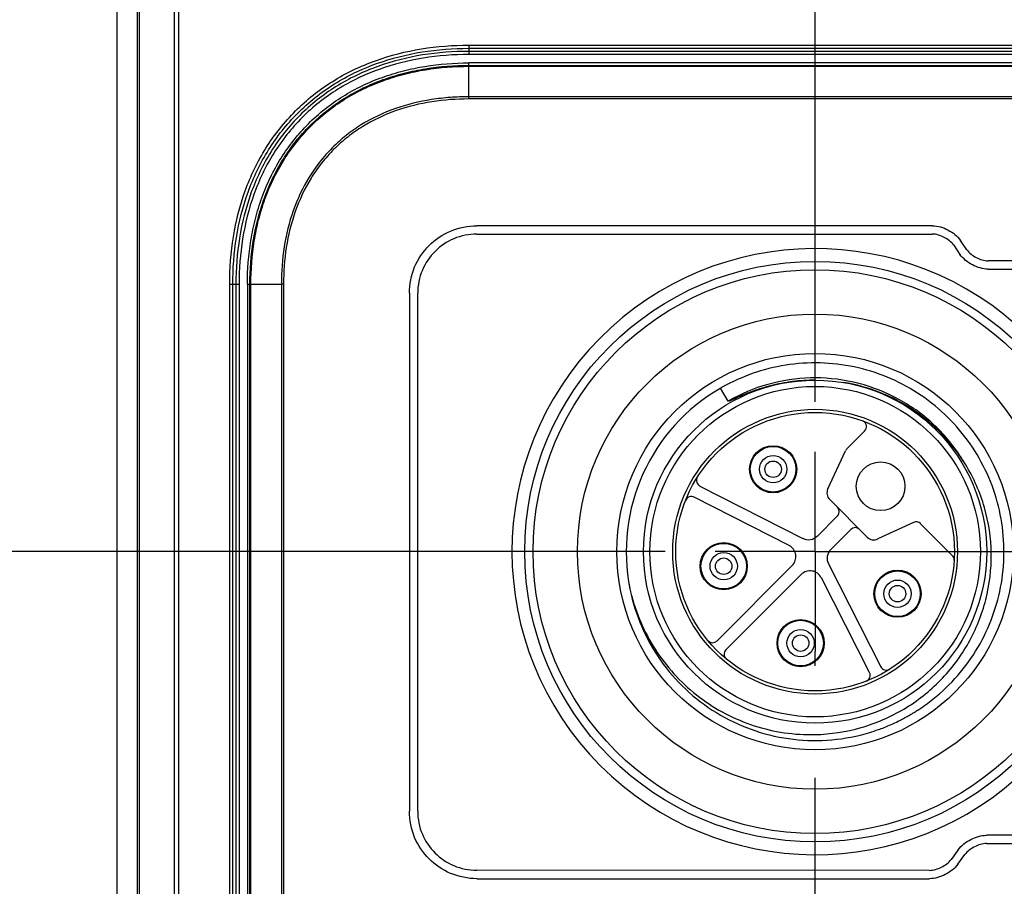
# Model space of a CAD drawing. Header units: inches. Extents: x 0 to 34, y 0 to 22.
# Tile 19 of 88: x 9.7 to 10.9, y 14.1 to 15.2. Entities that reach past the tile are written whole.
import ezdxf

# ---------------------------------------------------------------- set-up
doc = ezdxf.new("R2010")
doc.units = ezdxf.units.IN
doc.header["$LTSCALE"] = 1.87
doc.header["$MEASUREMENT"] = 0
doc.linetypes.add('CENTER', pattern=[0.6, 0.375, -0.075, 0.075, -0.075])
doc.layers.get('0').update_dxf_attribs({"linetype": 'CONTINUOUS'})
doc.layers.add('DEFAULT_1', color=7, linetype='CENTER')
doc.layers.add('DIMENSIONS', color=7, linetype='CONTINUOUS')
doc.styles.get("Standard").update_dxf_attribs({"font": 'txt', "width": 0.8})
doc.dimstyles.new('DIMSTYLE_1', dxfattribs={"dimtxt": 0.125, "dimasz": 0.18, "dimexe": 0.125, "dimexo": 0.0625, "dimgap": 0.03125, "dimtad": 0, "dimtih": 1, "dimtoh": 1, "dimdsep": 46, "dimtxsty": 'STANDARD', "dimblk": '_FILLED', "dimblk1": '_FILLED', "dimblk2": '_FILLED', "dimcen": 0.09, "dimadec": 0, "dimazin": 0, "dimtp": 0.001, "dimtm": 0.001, "dimtfac": 1, "dimtofl": 0, "dimtmove": 0, "dimatfit": 3, "dimldrblk": '_FILLED', "dimfxl": 1, "dimtolj": 1, "dimarcsym": 0})
doc.dimstyles.new('DIMSTYLE_2', dxfattribs={"dimtxt": 0.125, "dimasz": 0.18, "dimexe": 0.125, "dimexo": 0.0625, "dimgap": 0.03125, "dimtad": 0, "dimtih": 1, "dimtoh": 1, "dimdsep": 46, "dimtxsty": 'STANDARD', "dimblk": '_FILLED', "dimblk1": '_FILLED', "dimblk2": '_FILLED', "dimcen": 0.09, "dimadec": 0, "dimazin": 0, "dimtfac": 1, "dimtofl": 0, "dimtmove": 0, "dimatfit": 3, "dimldrblk": '_FILLED', "dimfxl": 1, "dimtolj": 1, "dimarcsym": 0})

# ---------------------------------------------------------------- blocks, each defined once
blk = doc.blocks.new('*D11')
at = {"layer": 'DIMENSIONS', "color": 2, "linetype": 'CONTINUOUS'}
blk.add_line((10.3828, 15.5641), (9.1374, 15.5641), dxfattribs=at)
at = {"layer": 'DIMENSIONS', "color": 2, "linetype": 'CONTINUOUS', "insert": (9.0749, 15.6266), "char_height": 0.125, "width": 1.025, "attachment_point": 3, "line_spacing_factor": 0.9}
blk.add_mtext('26{\\Ftxt.shx;\\W1.000000;\\H0.125000; }[1.024]', dxfattribs=at)
blk = doc.blocks.new('_FILLED')
at = {"color": 0, "linetype": 'BYBLOCK'}
blk.add_solid([(0, 0), (-1, 0.1736), (-1, -0.1736)], dxfattribs=at)
blk = doc.blocks.new('*D12')
at = {"layer": 'DIMENSIONS', "color": 2, "linetype": 'CONTINUOUS'}
blk.add_line((10.5107, 14.5405), (9.1374, 14.5405), dxfattribs=at)
at = {"layer": 'DIMENSIONS', "color": 2, "linetype": 'CONTINUOUS', "insert": (9.0749, 14.603), "char_height": 0.125, "width": 0.825, "attachment_point": 3, "line_spacing_factor": 0.9}
blk.add_mtext('0{\\Ftxt.shx;\\W1.000000;\\H0.125000; }[.000]', dxfattribs=at)
blk = doc.blocks.new('*D13')
at = {"layer": 'DIMENSIONS', "color": 2, "linetype": 'CONTINUOUS'}
blk.add_line((10.5524, 15.8486), (9.1374, 15.8486), dxfattribs=at)
at = {"layer": 'DIMENSIONS', "color": 2, "linetype": 'CONTINUOUS', "insert": (9.0749, 15.9111), "char_height": 0.125, "width": 1.325, "attachment_point": 3, "line_spacing_factor": 0.9}
blk.add_mtext('33.23{\\Ftxt.shx;\\W1.000000;\\H0.125000; }[1.308]', dxfattribs=at)
blk = doc.blocks.new('*D14')
at = {"layer": 'DIMENSIONS', "color": 2, "linetype": 'CONTINUOUS'}
blk.add_line((11.0963, 14.0483), (9.1374, 14.0483), dxfattribs=at)
at = {"layer": 'DIMENSIONS', "color": 2, "linetype": 'CONTINUOUS', "insert": (9.0749, 14.1108), "char_height": 0.125, "width": 1.125, "attachment_point": 3, "line_spacing_factor": 0.9}
blk.add_mtext('12.5{\\Ftxt.shx;\\W1.000000;\\H0.125000; }[.492]', dxfattribs=at)
blk = doc.blocks.new('*D15')
at = {"layer": 'DIMENSIONS', "color": 2, "linetype": 'CONTINUOUS'}
blk.add_line((10.5107, 13.5562), (9.1374, 13.5562), dxfattribs=at)
at = {"layer": 'DIMENSIONS', "color": 2, "linetype": 'CONTINUOUS', "insert": (9.0749, 13.6187), "char_height": 0.125, "width": 0.925, "attachment_point": 3, "line_spacing_factor": 0.9}
blk.add_mtext('25{\\Ftxt.shx;\\W1.000000;\\H0.125000; }[.984]', dxfattribs=at)
blk = doc.blocks.new('*D16')
at = {"layer": 'DIMENSIONS', "color": 2, "linetype": 'CONTINUOUS'}
blk.add_line((10.5107, 12.2964), (9.1374, 12.2964), dxfattribs=at)
at = {"layer": 'DIMENSIONS', "color": 2, "linetype": 'CONTINUOUS', "insert": (9.0749, 12.3589), "char_height": 0.125, "width": 1.025, "attachment_point": 3, "line_spacing_factor": 0.9}
blk.add_mtext('57{\\Ftxt.shx;\\W1.000000;\\H0.125000; }[2.244]', dxfattribs=at)
blk = doc.blocks.new('*D17')
at = {"layer": 'DIMENSIONS', "color": 2, "linetype": 'CONTINUOUS'}
blk.add_line((10.5107, 11.3121), (9.1374, 11.3121), dxfattribs=at)
at = {"layer": 'DIMENSIONS', "color": 2, "linetype": 'CONTINUOUS', "insert": (9.0749, 11.3746), "char_height": 0.125, "width": 1.025, "attachment_point": 3, "line_spacing_factor": 0.9}
blk.add_mtext('82{\\Ftxt.shx;\\W1.000000;\\H0.125000; }[3.228]', dxfattribs=at)
blk = doc.blocks.new('*D18')
at = {"layer": 'DIMENSIONS', "color": 2, "linetype": 'CONTINUOUS'}
blk.add_line((10.5107, 10.3279), (9.1374, 10.3279), dxfattribs=at)
at = {"layer": 'DIMENSIONS', "color": 2, "linetype": 'CONTINUOUS', "insert": (9.0749, 10.3904), "char_height": 0.125, "width": 1.125, "attachment_point": 3, "line_spacing_factor": 0.9}
blk.add_mtext('107{\\Ftxt.shx;\\W1.000000;\\H0.125000; }[4.213]', dxfattribs=at)
blk = doc.blocks.new('*D19')
at = {"layer": 'DIMENSIONS', "color": 2, "linetype": 'CONTINUOUS'}
blk.add_line((10.5107, 9.3436), (9.1374, 9.3436), dxfattribs=at)
at = {"layer": 'DIMENSIONS', "color": 2, "linetype": 'CONTINUOUS', "insert": (9.0749, 9.4061), "char_height": 0.125, "width": 1.125, "attachment_point": 3, "line_spacing_factor": 0.9}
blk.add_mtext('132{\\Ftxt.shx;\\W1.000000;\\H0.125000; }[5.197]', dxfattribs=at)
blk = doc.blocks.new('*D20')
at = {"layer": 'DIMENSIONS', "color": 2, "linetype": 'CONTINUOUS'}
blk.add_line((10.3828, 8.32), (9.1374, 8.32), dxfattribs=at)
at = {"layer": 'DIMENSIONS', "color": 2, "linetype": 'CONTINUOUS', "insert": (9.0749, 8.3825), "char_height": 0.125, "width": 1.125, "attachment_point": 3, "line_spacing_factor": 0.9}
blk.add_mtext('158{\\Ftxt.shx;\\W1.000000;\\H0.125000; }[6.220]', dxfattribs=at)
blk = doc.blocks.new('*D21')
at = {"layer": 'DIMENSIONS', "color": 2, "linetype": 'CONTINUOUS'}
blk.add_line((10.5524, 8.0355), (9.1374, 8.0355), dxfattribs=at)
at = {"layer": 'DIMENSIONS', "color": 2, "linetype": 'CONTINUOUS', "insert": (9.0749, 8.098), "char_height": 0.125, "width": 1.425, "attachment_point": 3, "line_spacing_factor": 0.9}
blk.add_mtext('165.23{\\Ftxt.shx;\\W1.000000;\\H0.125000; }[6.505]', dxfattribs=at)
blk = doc.blocks.new('*D24')
at = {"layer": 'DIMENSIONS', "color": 2, "linetype": 'CONTINUOUS'}
blk.add_line((9.8249, 15.374), (9.8249, 16.5361), dxfattribs=at)
at = {"layer": 'DIMENSIONS', "color": 2, "linetype": 'CONTINUOUS', "insert": (9.7624, 16.5986), "char_height": 0.125, "width": 1.225, "attachment_point": 1, "rotation": 90, "line_spacing_factor": 0.9}
blk.add_mtext('22.18{\\Ftxt.shx;\\W1.000000;\\H0.125000; }[.873]', dxfattribs=at)
blk = doc.blocks.new('*D25')
at = {"layer": 'DIMENSIONS', "color": 2, "linetype": 'CONTINUOUS'}
blk.add_line((10.6982, 14.728), (10.6982, 16.5361), dxfattribs=at)
at = {"layer": 'DIMENSIONS', "color": 2, "linetype": 'CONTINUOUS', "insert": (10.6357, 16.5986), "char_height": 0.125, "width": 1.125, "attachment_point": 1, "rotation": 90, "line_spacing_factor": 0.9}
blk.add_mtext('6X 0{\\Ftxt.shx;\\W1.000000;\\H0.125000; }[.000]', dxfattribs=at)
blk = doc.blocks.new('*D26')
at = {"layer": 'DIMENSIONS', "color": 2, "linetype": 'CONTINUOUS'}
blk.add_line((11.1943, 13.8077), (11.1943, 16.5361), dxfattribs=at)
at = {"layer": 'DIMENSIONS', "color": 2, "linetype": 'CONTINUOUS', "insert": (11.1318, 16.5986), "char_height": 0.125, "width": 1.425, "attachment_point": 1, "rotation": 90, "line_spacing_factor": 0.9}
blk.add_mtext('5X 12.6{\\Ftxt.shx;\\W1.000000;\\H0.125000; }[.496]', dxfattribs=at)
blk = doc.blocks.new('*D27')
at = {"layer": 'DIMENSIONS', "color": 2, "linetype": 'CONTINUOUS'}
blk.add_line((11.5014, 13.8077), (11.5014, 16.5361), dxfattribs=at)
at = {"layer": 'DIMENSIONS', "color": 2, "linetype": 'CONTINUOUS', "insert": (11.4389, 16.5986), "char_height": 0.125, "width": 1.425, "attachment_point": 1, "rotation": 90, "line_spacing_factor": 0.9}
blk.add_mtext('5X 20.4{\\Ftxt.shx;\\W1.000000;\\H0.125000; }[.803]', dxfattribs=at)
blk = doc.blocks.new('*D28')
at = {"layer": 'DIMENSIONS', "color": 2, "linetype": 'CONTINUOUS'}
blk.add_line((11.3478, 14.7919), (11.3478, 16.5361), dxfattribs=at)
at = {"layer": 'DIMENSIONS', "color": 2, "linetype": 'CONTINUOUS', "insert": (11.2853, 16.5986), "char_height": 0.125, "width": 1.125, "attachment_point": 1, "rotation": 90, "line_spacing_factor": 0.9}
blk.add_mtext('16.5{\\Ftxt.shx;\\W1.000000;\\H0.125000; }[.650]', dxfattribs=at)
blk = doc.blocks.new('*D29')
at = {"layer": 'DIMENSIONS', "color": 2, "linetype": 'CONTINUOUS'}
blk.add_line((11.9974, 14.728), (11.9974, 16.5361), dxfattribs=at)
at = {"layer": 'DIMENSIONS', "color": 2, "linetype": 'CONTINUOUS', "insert": (11.9349, 16.5986), "char_height": 0.125, "width": 1.325, "attachment_point": 1, "rotation": 90, "line_spacing_factor": 0.9}
blk.add_mtext('6X 33{\\Ftxt.shx;\\W1.000000;\\H0.125000; }[1.299]', dxfattribs=at)

msp = doc.modelspace()

# ---------------------------------------------------------------- linework, layer by layer
at = {"color": 7, "linetype": 'CONTINUOUS'}
for p, q in [((9.8249, 15.3115), (9.8249, 8.5726)), ((9.8509, 8.5986), (9.8509, 15.2855)), ((9.8532, 8.5986), (9.8532, 15.2854)), ((9.8967, 15.2854), (9.8967, 8.5986)), ((9.9022, 15.2854), (9.9022, 8.5986)), ((10.2651, 15.1742), (10.2651, 15.1625)), ((10.2651, 15.1742), (12.4305, 15.1742)), ((10.2651, 15.1702), (12.4305, 15.1702)), ((12.4305, 15.1664), (10.2651, 15.1664)), ((12.4305, 15.1625), (10.2651, 15.1625)), ((10.2651, 15.1068), (10.2651, 15.1519)), ((12.4305, 15.1519), (10.2651, 15.1519)), ((10.2651, 15.1489), (12.4305, 15.1489)), ((10.2651, 15.1477), (12.4305, 15.1477)), ((12.4305, 15.1096), (10.2651, 15.1096)), ((12.4305, 15.1068), (10.2651, 15.1068)), ((10.8449, 14.9482), (10.2751, 14.9482)), ((10.2751, 14.9378), (10.8449, 14.9378)), ((10.888, 14.9183), (10.8801, 14.9298)), ((10.8715, 14.9239), (10.8794, 14.9124)), ((11.7832, 14.9044), (10.9146, 14.9044)), ((10.9146, 14.8939), (11.7832, 14.8939)), ((9.9661, 9.009), (9.9661, 14.8751)), ((9.9661, 14.8751), (9.9778, 14.8751)), ((9.97, 9.009), (9.97, 14.8751)), ((9.9739, 14.8751), (9.9739, 9.009)), ((9.9778, 14.8751), (9.9778, 9.009)), ((9.9883, 14.8751), (9.9883, 9.009)), ((9.9883, 14.8751), (10.0307, 14.8751)), ((9.9914, 9.009), (9.9914, 14.8751)), ((9.9926, 9.009), (9.9926, 14.8751)), ((10.0307, 14.8751), (10.0307, 9.009)), ((10.0334, 14.8751), (10.0307, 14.8751)), ((10.0334, 14.8751), (10.0334, 9.009)), ((10.1908, 14.8638), (10.1908, 14.2158)), ((10.2012, 14.2158), (10.2012, 14.8638)), ((10.5895, 14.7288), (10.5801, 14.745)), ((10.7387, 14.67), (10.7601, 14.6914)), ((10.7141, 14.6191), (10.7363, 14.6666)), ((10.5542, 14.6226), (10.6828, 14.5571)), ((10.6657, 14.5482), (10.5471, 14.6086)), ((10.7635, 14.5587), (10.7165, 14.6057)), ((10.7011, 14.56), (10.726, 14.585)), ((10.7428, 14.5683), (10.7178, 14.5433)), ((10.8213, 14.5771), (10.7768, 14.5564)), ((10.8698, 14.5359), (10.8302, 14.5755)), ((10.5756, 14.4289), (10.6697, 14.523)), ((10.7149, 14.5251), (10.7804, 14.3965)), ((10.6808, 14.5119), (10.5867, 14.4178)), ((10.7664, 14.3893), (10.706, 14.5079)), ((11.7812, 14.1857), (10.9127, 14.1857)), ((10.9127, 14.1753), (11.7812, 14.1753)), ((10.8772, 14.1676), (10.8684, 14.1556)), ((10.8768, 14.1494), (10.8856, 14.1615)), ((10.8413, 14.1418), (10.2751, 14.1419)), ((10.2751, 14.1314), (10.8413, 14.1314))]:
    msp.add_line(p, q, dxfattribs=at)
for centre, radius in [((10.6982, 14.5405), 0.3632), ((10.6982, 14.5405), 0.3527), ((10.6982, 14.5405), 0.2972), ((10.6982, 14.5405), 0.248), ((10.6982, 14.5405), 0.2146), ((10.6982, 14.5405), 0.2067), ((10.6982, 14.5405), 0.1781), ((10.6982, 14.5405), 0.1742), ((10.6457, 14.6436), 0.0295), ((10.6457, 14.6436), 0.0285), ((10.6457, 14.6436), 0.0171), ((10.6457, 14.6436), 0.0103), ((10.7801, 14.6223), 0.0305), ((10.5839, 14.5223), 0.0295), ((10.5839, 14.5223), 0.0285), ((10.5839, 14.5223), 0.0171), ((10.5839, 14.5223), 0.0103), ((10.8013, 14.4879), 0.0295), ((10.8013, 14.4879), 0.0285), ((10.8013, 14.4879), 0.0171), ((10.8013, 14.4879), 0.0103), ((10.6801, 14.4261), 0.0295), ((10.6801, 14.4261), 0.0285), ((10.6801, 14.4261), 0.0171), ((10.6801, 14.4261), 0.0103)]:
    msp.add_circle(centre, radius, dxfattribs=at)
for centre, radius, start, end in [((10.6982, 14.5405), 0.3791, 45.6611, 44.0329), ((10.6974, 14.5419), 0.2346, 116.046, 118.0169), ((10.6982, 14.5405), 0.2174, 91.4977, 119.991), ((10.698, 14.5408), 0.2358, 113.3244, 116.0451), ((10.6983, 14.54), 0.2179, 89.9764, 91.5099), ((10.6982, 14.5405), 0.2362, 119.9922, 191.3771), ((10.6977, 14.5414), 0.2352, 118.3951, 120.0065), ((10.6975, 14.5419), 0.2346, 118.0175, 118.3946), ((10.7545, 14.697), 0.00787, 315, 59.5334), ((10.747, 14.6616), 0.0118, 135, 155), ((10.6986, 14.5408), 0.2169, 30.0028, 31.9463), ((10.5578, 14.6297), 0.00787, 147.5674, 243), ((10.7248, 14.6141), 0.0118, 155, 225), ((10.5435, 14.6016), 0.00787, 63, 158.4326), ((10.7205, 14.5906), 0.00787, 315, 45), ((10.7483, 14.5627), 0.00787, 45, 135), ((10.8246, 14.57), 0.00787, 45, 115), ((10.69, 14.5712), 0.0157, 243, 315), ((10.7718, 14.5671), 0.0118, 225, 295), ((10.6585, 14.5342), 0.0157, 315, 63), ((10.7289, 14.5322), 0.0157, 135, 207), ((10.8642, 14.5303), 0.00787, 356.5078, 45), ((10.6919, 14.5008), 0.0157, 27, 135), ((10.6986, 14.5404), 0.2366, 189.882, 191.0391), ((10.6983, 14.5404), 0.2363, 191.0393, 191.3517), ((10.6953, 14.5453), 0.2344, 192.681, 194.4075), ((10.6959, 14.5455), 0.235, 194.4071, 195.0631), ((10.57, 14.4345), 0.00787, 225.4347, 315), ((10.5923, 14.4122), 0.00787, 135, 225.8238), ((10.7874, 14.4001), 0.00787, 207, 302.4326), ((10.7594, 14.3858), 0.00787, 291.5674, 27), ((10.6977, 14.5413), 0.2372, 302.6531, 305.4145), ((10.6979, 14.541), 0.2368, 305.415, 305.9759), ((10.6979, 14.5409), 0.2367, 296.6479, 299.9816), ((10.6977, 14.5412), 0.2371, 299.9809, 300.7887), ((10.6977, 14.5413), 0.2372, 300.7887, 301.3278), ((10.6976, 14.5414), 0.2373, 301.3278, 302.6532), ((10.6987, 14.5394), 0.235, 291.4117, 296.1157), ((10.6982, 14.5402), 0.236, 296.1146, 296.6465), ((10.6982, 14.5408), 0.2365, 286.7897, 289.5441), ((10.6985, 14.5399), 0.2356, 289.5446, 291.4079)]:
    msp.add_arc(centre, radius, start, end, dxfattribs=at)
for points, knots in [([(9.9661, 14.8751), (9.9661, 14.9146), (9.9751, 14.9747), (10.0095, 15.0465), (10.0468, 15.0935), (10.0937, 15.1308), (10.1655, 15.1651), (10.2257, 15.1742), (10.2651, 15.1742)], [0, 0, 0, 0, 0.249558, 0.374772, 0.499986, 0.625214, 0.750438, 1, 1, 1, 1]), ([(9.97, 14.8751), (9.97, 14.9141), (9.9789, 14.9734), (10.0128, 15.0443), (10.0496, 15.0907), (10.0959, 15.1275), (10.1668, 15.1613), (10.2262, 15.1702), (10.2651, 15.1702)], [0, 0, 0, 0, 0.249561, 0.374773, 0.499986, 0.625212, 0.750435, 1, 1, 1, 1]), ([(10.2651, 15.1664), (10.2267, 15.1664), (10.168, 15.1576), (10.098, 15.1242), (10.0523, 15.0879), (10.016, 15.0422), (9.9826, 14.9722), (9.9739, 14.9136), (9.9739, 14.8751)], [0, 0, 0, 0, 0.249591, 0.374818, 0.500032, 0.625226, 0.750428, 1, 1, 1, 1]), ([(10.2651, 15.1625), (10.2272, 15.1625), (10.1693, 15.1538), (10.1003, 15.1209), (10.0551, 15.0851), (10.0193, 15.04), (9.9864, 14.9709), (9.9778, 14.913), (9.9778, 14.8751)], [0, 0, 0, 0, 0.249594, 0.37482, 0.500032, 0.625224, 0.750425, 1, 1, 1, 1]), ([(9.9883, 14.8751), (9.9883, 14.8934), (9.9904, 14.921), (9.9978, 14.957), (10.0059, 14.9834), (10.0166, 15.0088), (10.0299, 15.033), (10.0458, 15.0555), (10.0641, 15.0761), (10.0847, 15.0945), (10.1073, 15.1104), (10.1314, 15.1237), (10.1569, 15.1343), (10.1832, 15.1424), (10.2192, 15.1499), (10.2468, 15.1519), (10.2651, 15.1519)], [0, 0, 0, 0, 0.124939, 0.187456, 0.249969, 0.312481, 0.374989, 0.437495, 0.5, 0.562505, 0.625011, 0.687519, 0.750031, 0.812544, 0.875061, 1, 1, 1, 1]), ([(9.9914, 14.8751), (9.9914, 14.8932), (9.9934, 14.9205), (10.0008, 14.9561), (10.0087, 14.9822), (10.0193, 15.0074), (10.0324, 15.0313), (10.0481, 15.0536), (10.0663, 15.074), (10.0867, 15.0921), (10.109, 15.1078), (10.1329, 15.121), (10.158, 15.1315), (10.1841, 15.1395), (10.2197, 15.1468), (10.247, 15.1489), (10.2651, 15.1489)], [0, 0, 0, 0, 0.12494, 0.187455, 0.249966, 0.312474, 0.374982, 0.437492, 0.500004, 0.562514, 0.625022, 0.687529, 0.750038, 0.812549, 0.875064, 1, 1, 1, 1]), ([(9.9926, 14.8751), (9.9926, 14.8932), (9.9946, 14.9203), (10.0019, 14.9558), (10.0098, 14.9817), (10.0203, 15.0068), (10.0334, 15.0306), (10.0491, 15.0528), (10.0671, 15.0731), (10.0874, 15.0912), (10.1096, 15.1068), (10.1334, 15.1199), (10.1585, 15.1304), (10.1845, 15.1383), (10.2199, 15.1457), (10.2471, 15.1477), (10.2651, 15.1477)], [0, 0, 0, 0, 0.12494, 0.187455, 0.249966, 0.312474, 0.374982, 0.437492, 0.500004, 0.562514, 0.625022, 0.687529, 0.750038, 0.812549, 0.875064, 1, 1, 1, 1]), ([(10.2651, 15.1096), (10.2573, 15.1096), (10.2418, 15.109), (10.2108, 15.1055), (10.1728, 15.0962), (10.1372, 15.0795), (10.1116, 15.0617), (10.0941, 15.0461), (10.0786, 15.0286), (10.0607, 15.003), (10.044, 14.9675), (10.0329, 14.9219), (10.0307, 14.8907), (10.0307, 14.8751)], [0, 0, 0, 0, 0.062549, 0.125098, 0.250062, 0.374969, 0.437506, 0.500043, 0.562579, 0.625118, 0.750027, 0.874993, 1, 1, 1, 1]), ([(10.2651, 15.1068), (10.2497, 15.1068), (10.2189, 15.1046), (10.1738, 15.0937), (10.1387, 15.0772), (10.1134, 15.0595), (10.0961, 15.0442), (10.0807, 15.0269), (10.0631, 15.0016), (10.0466, 14.9664), (10.0356, 14.9213), (10.0334, 14.8905), (10.0334, 14.8751)], [0, 0, 0, 0, 0.125016, 0.249992, 0.37491, 0.437453, 0.499996, 0.562538, 0.625082, 0.750002, 0.874981, 1, 1, 1, 1]), ([(10.1908, 14.8638), (10.1908, 14.875), (10.1952, 14.8972), (10.214, 14.9249), (10.2418, 14.9437), (10.264, 14.9482), (10.2751, 14.9482)], [0, 0, 0, 0, 0.254186, 0.499919, 0.745701, 1, 1, 1, 1]), ([(10.2751, 14.9378), (10.2654, 14.9378), (10.2459, 14.9339), (10.2216, 14.9174), (10.2051, 14.8931), (10.2012, 14.8736), (10.2012, 14.8638)], [0, 0, 0, 0, 0.254326, 0.500105, 0.745825, 1, 1, 1, 1]), ([(10.8449, 14.9482), (10.8517, 14.9482), (10.8651, 14.944), (10.8762, 14.9354), (10.8801, 14.9298)], [0, 0, 0, 0, 0.500071, 1, 1, 1, 1]), ([(10.8715, 14.9239), (10.8686, 14.9281), (10.8601, 14.9344), (10.85, 14.9378), (10.8449, 14.9378)], [0, 0, 0, 0, 0.499896, 1, 1, 1, 1]), ([(10.9146, 14.8939), (10.9078, 14.8939), (10.8944, 14.8982), (10.8833, 14.9068), (10.8794, 14.9124)], [0, 0, 0, 0, 0.500035, 1, 1, 1, 1]), ([(10.888, 14.9183), (10.8909, 14.9141), (10.8994, 14.9078), (10.9095, 14.9044), (10.9146, 14.9044)], [0, 0, 0, 0, 0.49991, 1, 1, 1, 1]), ([(10.837, 14.3493), (10.8486, 14.3578), (10.8704, 14.3768), (10.8972, 14.4108), (10.9174, 14.4491), (10.9304, 14.4904), (10.9356, 14.5334), (10.933, 14.5766), (10.9225, 14.6186), (10.9046, 14.658), (10.8798, 14.6935), (10.849, 14.724), (10.8132, 14.7483), (10.7736, 14.7657), (10.7314, 14.7757), (10.6882, 14.7778), (10.6453, 14.772), (10.6178, 14.763), (10.6046, 14.7573)], [0, 0, 0, 0, 0.062498, 0.125, 0.187498, 0.249999, 0.312499, 0.374998, 0.4375, 0.499998, 0.5625, 0.624998, 0.687499, 0.749999, 0.812498, 0.875, 0.937498, 1, 1, 1, 1]), ([(10.6982, 14.755), (10.6935, 14.755), (10.6841, 14.7547), (10.6701, 14.7534), (10.6584, 14.7515), (10.6492, 14.7496), (10.6424, 14.748), (10.6356, 14.7461), (10.6288, 14.7441), (10.6221, 14.7418), (10.6166, 14.7398), (10.6122, 14.7381), (10.609, 14.7368), (10.6057, 14.7354), (10.6025, 14.734), (10.5998, 14.7328), (10.5977, 14.7319), (10.596, 14.7311), (10.5944, 14.7304), (10.5931, 14.7298), (10.592, 14.7294), (10.5913, 14.7291), (10.5908, 14.7289), (10.5903, 14.7288), (10.59, 14.7287), (10.5896, 14.7286), (10.5895, 14.7288)], [0, 0, 0, 0, 0.125075, 0.250147, 0.375215, 0.437756, 0.500296, 0.562836, 0.625374, 0.68791, 0.750445, 0.781712, 0.812977, 0.844241, 0.875503, 0.90676, 0.922386, 0.93801, 0.953629, 0.96924, 0.977039, 0.98483, 0.988719, 0.992598, 0.996451, 1, 1, 1, 1]), ([(10.8827, 14.6555), (10.873, 14.671), (10.8496, 14.6998), (10.8049, 14.7326), (10.7534, 14.7532), (10.7166, 14.7579), (10.6983, 14.7579)], [0, 0, 0, 0, 0.250004, 0.500003, 0.750001, 1, 1, 1, 1]), ([(10.8865, 14.6492), (10.8782, 14.6627), (10.8588, 14.688), (10.8223, 14.7188), (10.78, 14.7412), (10.7492, 14.7496), (10.7336, 14.7522)], [0, 0, 0, 0, 0.25001, 0.499999, 0.75, 1, 1, 1, 1]), ([(10.6982, 14.3117), (10.7176, 14.3121), (10.7565, 14.3181), (10.8106, 14.3415), (10.8569, 14.3779), (10.8922, 14.4251), (10.9142, 14.4798), (10.9211, 14.5383), (10.9125, 14.5966), (10.8966, 14.6326), (10.8865, 14.6492)], [0, 0, 0, 0, 0.125017, 0.250024, 0.375028, 0.500029, 0.625028, 0.750024, 0.875014, 1, 1, 1, 1]), ([(10.4681, 14.487), (10.4718, 14.4713), (10.4823, 14.4407), (10.507, 14.3989), (10.5398, 14.363), (10.5791, 14.3346), (10.6234, 14.3147), (10.6708, 14.3042), (10.7193, 14.3035), (10.7511, 14.3097), (10.7665, 14.3143)], [0, 0, 0, 0, 0.124997, 0.25, 0.374998, 0.499997, 0.625, 0.749997, 0.874998, 1, 1, 1, 1]), ([(10.469, 14.4844), (10.4723, 14.472), (10.4811, 14.4476), (10.5, 14.4137), (10.5242, 14.3834), (10.5531, 14.3575), (10.5859, 14.3368), (10.6217, 14.3218), (10.6595, 14.3129), (10.6853, 14.3114), (10.6982, 14.3117)], [0, 0, 0, 0, 0.125023, 0.250017, 0.375016, 0.500016, 0.625012, 0.75001, 0.875003, 1, 1, 1, 1]), ([(10.2751, 14.1314), (10.264, 14.1314), (10.2418, 14.1359), (10.214, 14.1547), (10.1952, 14.1824), (10.1908, 14.2046), (10.1908, 14.2158)], [0, 0, 0, 0, 0.254298, 0.500078, 0.745811, 1, 1, 1, 1]), ([(10.2012, 14.2158), (10.2012, 14.206), (10.2051, 14.1865), (10.2216, 14.1622), (10.2459, 14.1458), (10.2654, 14.1419), (10.2751, 14.1419)], [0, 0, 0, 0, 0.254175, 0.499895, 0.745674, 1, 1, 1, 1]), ([(10.8772, 14.1676), (10.8812, 14.1731), (10.8925, 14.1815), (10.9059, 14.1857), (10.9127, 14.1857)], [0, 0, 0, 0, 0.50023, 1, 1, 1, 1]), ([(10.9127, 14.1753), (10.9075, 14.1753), (10.8974, 14.1719), (10.8886, 14.1657), (10.8856, 14.1615)], [0, 0, 0, 0, 0.499756, 1, 1, 1, 1]), ([(10.8413, 14.1418), (10.8465, 14.1418), (10.8566, 14.1452), (10.8653, 14.1514), (10.8684, 14.1556)], [0, 0, 0, 0, 0.500061, 1, 1, 1, 1]), ([(10.8768, 14.1494), (10.8728, 14.1439), (10.8615, 14.1356), (10.8481, 14.1314), (10.8413, 14.1314)], [0, 0, 0, 0, 0.499789, 1, 1, 1, 1])]:
    msp.add_open_spline(points, degree=3, knots=knots, dxfattribs=at)
at = {"layer": 'DEFAULT_1', "color": 7, "linetype": 'CENTER'}
for p, q in [((10.6982, 14.5405), (10.6982, 14.6655)), ((10.6982, 14.5405), (10.5732, 14.5405)), ((10.6982, 14.5405), (10.6982, 14.4155)), ((10.6982, 14.5405), (11.1682, 14.5405)), ((10.6982, 13.5562), (10.6982, 14.4155))]:
    msp.add_line(p, q, dxfattribs=at)

# ---------------------------------------------------------------- dimensions: what is measured, and where the dimension line sits
at = {"layer": 'DIMENSIONS', "color": 2, "linetype": 'CONTINUOUS'}
for feature_location, offset, origin, text, dimstyle, picture, middle in [((11.1943, 13.8077), (0, 2.7284), (10.6982, 13.7452), '5X <>', 'DIMSTYLE_1', '*D26', (11.1943, 17.3111)), ((11.5014, 13.8077), (0, 2.7284), (10.6982, 13.7452), '5X <>', 'DIMSTYLE_1', '*D27', (11.5014, 17.3111)), ((11.9974, 14.728), (0, 1.8081), (10.6982, 14.6655), '6X <>', 'DIMSTYLE_1', '*D29', (11.9974, 17.2611)), ((10.6982096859, 14.727959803), (0, 1.8081450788), (10.6982096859, 14.665459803), '6X <>', 'DIMSTYLE_2', '*D25', (10.6982096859, 17.1611048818))]:
    dim = msp.add_ordinate_dim(feature_location=feature_location, offset=offset, dtype=1, origin=origin, text=text, dimstyle=dimstyle, dxfattribs=at)
    dim.commit()
    dim.dimension.update_dxf_attribs({"geometry": picture, "text_midpoint": middle})
for feature_location, offset, dtype, origin, dimstyle, picture, middle in [((9.8249, 15.374), (0, 1.1621), 1, (10.6982, 14.6655), 'DIMSTYLE_1', '*D24', (9.8249, 17.2111)), ((11.3478, 14.7919), (0, 1.7442), 1, (10.6982, 14.7294), 'DIMSTYLE_1', '*D28', (11.3478, 17.1611)), ((10.5524, 15.8486), (-1.415, 0), 0, (10.6149, 14.5405), 'DIMSTYLE_1', '*D13', (8.4124, 15.8486)), ((10.3828, 15.5641), (-1.2454, 0), 0, (10.5732, 14.5405), 'DIMSTYLE_1', '*D11', (8.5624, 15.5641)), ((10.5107057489, 14.540455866), (-1.3733225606, 0), 0, (10.5732057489, 14.540455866), 'DIMSTYLE_2', '*D12', (8.6623831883, 14.540455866)), ((10.5524239, 8.0354565), (-1.4150407, 0), 0, (10.6149239, 14.5404559), 'DIMSTYLE_1', '*D21', (8.3623832, 8.0354565)), ((11.0963, 14.0483), (-1.959, 0), 0, (11.1588, 14.5405), 'DIMSTYLE_1', '*D14', (8.5124, 14.0483)), ((10.5107, 10.3279), (-1.3733, 0), 0, (10.5732, 14.5405), 'DIMSTYLE_1', '*D18', (8.5124, 10.3279)), ((10.5107, 9.3436), (-1.3733, 0), 0, (10.5732, 14.5405), 'DIMSTYLE_1', '*D19', (8.5124, 9.3436)), ((10.3828, 8.32), (-1.2454, 0), 0, (10.4453, 14.5405), 'DIMSTYLE_1', '*D20', (8.5124, 8.32)), ((10.5107, 12.2964), (-1.3733, 0), 0, (10.5732, 14.5405), 'DIMSTYLE_1', '*D16', (8.5624, 12.2964)), ((10.5107, 11.3121), (-1.3733, 0), 0, (10.5732, 14.5405), 'DIMSTYLE_1', '*D17', (8.5624, 11.3121)), ((10.5107, 13.5562), (-1.3733, 0), 0, (10.5732, 14.5405), 'DIMSTYLE_1', '*D15', (8.6124, 13.5562))]:
    dim = msp.add_ordinate_dim(feature_location=feature_location, offset=offset, dtype=dtype, origin=origin, dimstyle=dimstyle, dxfattribs=at)
    dim.commit()
    dim.dimension.update_dxf_attribs({"geometry": picture, "text_midpoint": middle})

doc.saveas('drawing.dxf')
